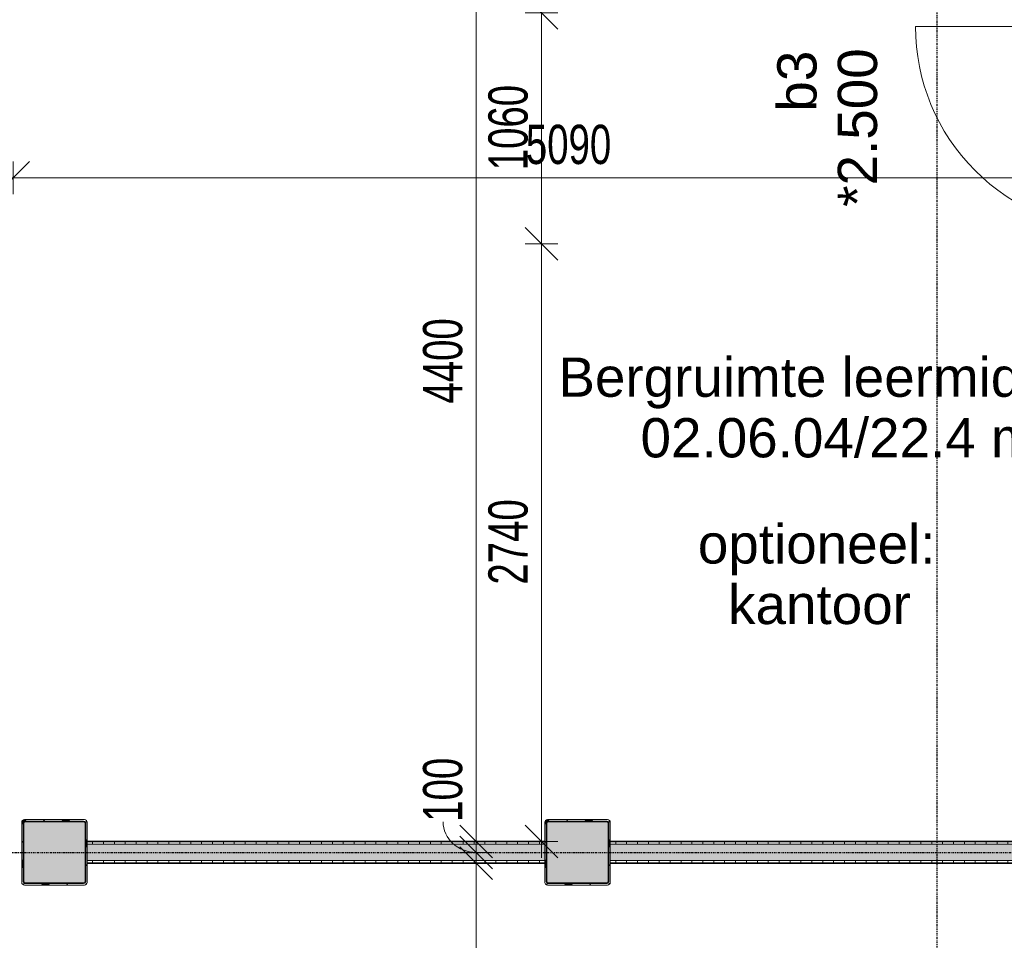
# Model space of a CAD drawing. Header units: millimetres. Extents: x -80560 to 110805, y -11020 to 52719.
# Tile 64 of 182: x 36085 to 40603, y 34797 to 39018. Entities that reach past the tile are written whole.
import ezdxf

# ---------------------------------------------------------------- set-up
doc = ezdxf.new("R2010")
doc.units = ezdxf.units.MM
doc.linetypes.add('CENTER2', pattern=[20, 8, -4, 4, -4])
for name, color, linetype, lineweight in [('A-ANNO-DIMS', 211, 'Continuous', 9), ('A-ANNO-DIMS-100', 211, 'Continuous', 9), ('A-AREA-IDEN', 2, 'Continuous', 9), ('A-DOOR', 31, 'Continuous', 18), ('A-GLAZ-IDEN', 152, 'Continuous', 18), ('A-WALL', 113, 'Continuous', 35), ('A-WALL-PATT', 111, 'Continuous', 35), ('G-ANNO-TEXT', 231, 'Continuous', 9), ('I-WALL', 2, 'Continuous', 18), ('S-COLS', 52, 'Continuous', 18), ('S-GRID', 1, 'Continuous', 9)]:
    doc.layers.add(name, color=color, linetype=linetype, lineweight=lineweight)
doc.styles.add('Arial', font='arial.ttf', dxfattribs={"height": 180})
doc.styles.add('Arial_6', font='arial.ttf', dxfattribs={"width": 0.7, "height": 180})
doc.styles.add('Arial_B_I_1', font='txt', dxfattribs={"height": 180})
doc.dimstyles.new('n3o_1_8', dxfattribs={"dimscale": 304.8, "dimtxt": 183.646692, "dimasz": 0.492126, "dimexe": 0.246063, "dimexo": 0.0625, "dimgap": 0.032808, "dimtad": 1, "dimdec": 0, "dimdsep": 46, "dimtxsty": 'Arial_6', "dimblk1": 'OBLIQUE', "dimblk2": 'OBLIQUE', "dimsah": 1, "dimcen": 0.09, "dimdle": 0.246063, "dimazin": 0, "dimtfac": 1, "dimtdec": 4, "dimtix": 1, "dimtmove": 0, "dimatfit": 3, "dimfxl": 0.246063, "dimfxlon": 1, "dimtvp": 1, "dimtolj": 1, "dimtzin": 0, "dimarcsym": 2})
doc.dimstyles.new('n3o_1_8_1', dxfattribs={"dimscale": 304.8, "dimtxt": 183.646692, "dimasz": 0.492126, "dimexe": 0.246063, "dimexo": 0.0625, "dimgap": 0.032808, "dimtad": 1, "dimdec": 0, "dimdsep": 46, "dimtxsty": 'Arial_6', "dimblk1": 'OBLIQUE', "dimblk2": 'OBLIQUE', "dimsah": 1, "dimcen": 0.09, "dimdle": 0.246063, "dimazin": 0, "dimtfac": 1, "dimtdec": 4, "dimtix": 1, "dimtmove": 1, "dimatfit": 3, "dimfxl": 0.246063, "dimfxlon": 1, "dimtvp": 1, "dimtolj": 1, "dimtzin": 0, "dimarcsym": 2})
doc.dimstyles.new('n3o_1_8_3', dxfattribs={"dimscale": 304.8, "dimtxt": 183.646692, "dimasz": 0.492126, "dimexe": 0.246063, "dimexo": 0.0625, "dimgap": 0.032808, "dimtad": 1, "dimdec": 0, "dimdsep": 46, "dimtxsty": 'Arial_6', "dimblk1": 'OBLIQUE', "dimblk2": 'OBLIQUE', "dimsah": 1, "dimcen": 0.09, "dimdle": 0.246063, "dimazin": 0, "dimtfac": 1, "dimtdec": 4, "dimtix": 1, "dimtmove": 0, "dimatfit": 3, "dimfxl": 0.246063, "dimfxlon": 1, "dimtvp": 1, "dimtolj": 1, "dimtzin": 0, "dimarcsym": 2})
doc.dimstyles.new('n3o_1_8_4', dxfattribs={"dimscale": 304.8, "dimtxt": 183.646692, "dimasz": 0.492126, "dimexe": 0.246063, "dimexo": 0.0625, "dimgap": 0.032808, "dimtad": 1, "dimdec": 0, "dimdsep": 46, "dimtxsty": 'Arial_6', "dimblk1": 'OBLIQUE', "dimblk2": 'OBLIQUE', "dimsah": 1, "dimcen": 0.09, "dimdle": 0.246063, "dimazin": 0, "dimtfac": 1, "dimtdec": 4, "dimtix": 1, "dimtmove": 0, "dimatfit": 3, "dimfxl": 0.246063, "dimfxlon": 1, "dimtvp": 1, "dimtolj": 1, "dimtzin": 0, "dimarcsym": 2})
pattern_1 = [(90, (38619.82, 35150), (-50, 2e-13), [])]

# ---------------------------------------------------------------- blocks, each defined once
blk = doc.blocks.new('NLRS_28_SCO_UN_staalkolom koker betongevuld_gen_CGA - kolom A-V453-DO_02 tweede verdieping')
at = {"layer": 'S-COLS', "lineweight": 5}
h = blk.add_hatch(dxfattribs=at)
h.set_pattern_fill('FP_158', color=256, style=0, pattern_type=2)
h.set_pattern_definition([(45, (-13750, -35200), (-99.99975, 99.99975), []), (45, (-13665, -35200), (-99.99975, 99.99975), []), (45, (-13660, -35200), (-99.99975, 99.99975), []), (45, (-13655, -35200), (-99.99975, 99.99975), []), (45, (-13650, -35200), (-99.99975, 99.99975), []), (45, (-13645, -35200), (-99.99975, 99.99975), []), (45, (-13640, -35200), (-99.99975, 99.99975), []), (45, (-13635, -35200), (-99.99975, 99.99975), [])])
h.paths.add_polyline_path([(138, -150), (146.5, -146.5), (150, -138), (150, 138), (146.5, 146.5), (138, 150), (-138, 150), (-146.5, 146.5), (-150, 138), (-150, -138), (-146.5, -146.5), (-138, -150), (7.4, -150)], flags=0)
h.paths.add_polyline_path([(-134, -142), (-139.7, -139.7), (-142, -134), (-142, 134), (-139.7, 139.7), (-134, 142), (134, 142), (139.7, 139.7), (142, 134), (142, -134), (139.7, -139.7), (134, -142), (7.4, -142)], flags=0)
at = {"layer": 'S-COLS', "lineweight": 9}
blk.add_hatch(color=256, dxfattribs=at).paths.add_polyline_path([(134, -142), (139.7, -139.7), (142, -134), (142, 134), (139.7, 139.7), (134, 142), (-134, 142), (-139.7, 139.7), (-142, 134), (-142, -134), (-139.7, -139.7), (-134, -142), (7.4, -142)], flags=0)
at = {"layer": 'S-COLS'}
for p, q in [((-150, 138), (-150, -138)), ((138, 150), (-138, 150)), ((-134, 142), (134, 142)), ((150, -138), (150, 138)), ((-142, -134), (-142, 134)), ((142, 134), (142, -134)), ((-138, -150), (138, -150)), ((134, -142), (-134, -142))]:
    blk.add_line(p, q, dxfattribs=at)
at = {"layer": 'S-COLS', "lineweight": 35}
for p, q in [((134, 142), (-134, 142)), ((-142, 134), (-142, -134)), ((142, -134), (142, 134)), ((-134, -142), (134, -142))]:
    blk.add_line(p, q, dxfattribs=at)
at = {"layer": 'S-COLS'}
for centre, radius, start, end in [((-138, 138), 12, 90, 180), ((-134, 134), 8, 90, 180), ((134, 134), 8, 0, 90), ((138, 138), 12, 0, 90), ((-134, -134), 8, 180, 270), ((134, -134), 8, 270, 0), ((-138, -138), 12, 180, 270), ((138, -138), 12, 270, 360)]:
    blk.add_arc(centre, radius, start, end, dxfattribs=at)
at = {"layer": 'S-COLS', "lineweight": 35}
for centre, start, end in [((-134, 134), 90, 180), ((134, 134), 360, 90), ((-134, -134), 180, 270), ((134, -134), 270, 360)]:
    blk.add_arc(centre, 8, start, end, dxfattribs=at)
blk = doc.blocks.new('NLRS_28_SCO_UN_staalkolom koker betongevuld_gen_CGA - kolom A-V454-DO_02 tweede verdieping')
at = {"layer": 'S-COLS', "lineweight": 5}
h = blk.add_hatch(dxfattribs=at)
h.set_pattern_fill('FP_159', color=256, style=0, pattern_type=2)
h.set_pattern_definition([(45, (-11350, -35200), (-99.99975, 99.99975), []), (45, (-11265, -35200), (-99.99975, 99.99975), []), (45, (-11260, -35200), (-99.99975, 99.99975), []), (45, (-11255, -35200), (-99.99975, 99.99975), []), (45, (-11250, -35200), (-99.99975, 99.99975), []), (45, (-11245, -35200), (-99.99975, 99.99975), []), (45, (-11240, -35200), (-99.99975, 99.99975), []), (45, (-11235, -35200), (-99.99975, 99.99975), [])])
h.paths.add_polyline_path([(138, -150), (146.5, -146.5), (150, -138), (150, 138), (146.5, 146.5), (138, 150), (-138, 150), (-146.5, 146.5), (-150, 138), (-150, -138), (-146.5, -146.5), (-138, -150), (58, -150)], flags=0)
h.paths.add_polyline_path([(58, -142), (-134, -142), (-139.7, -139.7), (-142, -134), (-142, 134), (-139.7, 139.7), (-134, 142), (134, 142), (139.7, 139.7), (142, 134), (142, -134), (139.7, -139.7), (134, -142)], flags=0)
at = {"layer": 'S-COLS', "lineweight": 9}
blk.add_hatch(color=256, dxfattribs=at).paths.add_polyline_path([(134, -142), (139.7, -139.7), (142, -134), (142, 134), (139.7, 139.7), (134, 142), (-134, 142), (-139.7, 139.7), (-142, 134), (-142, -134), (-139.7, -139.7), (-134, -142), (58, -142)], flags=0)
at = {"layer": 'S-COLS'}
for p, q in [((-150, 138), (-150, -138)), ((138, 150), (-138, 150)), ((-134, 142), (134, 142)), ((150, -138), (150, 138)), ((-142, -134), (-142, 134)), ((142, 134), (142, -134)), ((-138, -150), (138, -150)), ((134, -142), (-134, -142))]:
    blk.add_line(p, q, dxfattribs=at)
at = {"layer": 'S-COLS', "lineweight": 35}
for p, q in [((134, 142), (-134, 142)), ((-142, 134), (-142, -134)), ((142, -134), (142, 134)), ((-134, -142), (134, -142))]:
    blk.add_line(p, q, dxfattribs=at)
at = {"layer": 'S-COLS'}
for centre, radius, start, end in [((-138, 138), 12, 90, 180), ((-134, 134), 8, 90, 180), ((134, 134), 8, 0, 90), ((138, 138), 12, 0, 90), ((-134, -134), 8, 180, 270), ((134, -134), 8, 270, 0), ((-138, -138), 12, 180, 270), ((138, -138), 12, 270, 360)]:
    blk.add_arc(centre, radius, start, end, dxfattribs=at)
at = {"layer": 'S-COLS', "lineweight": 35}
for centre, start, end in [((-134, 134), 90, 180), ((134, 134), 360, 90), ((-134, -134), 180, 270), ((134, -134), 270, 360)]:
    blk.add_arc(centre, 8, start, end, dxfattribs=at)
blk = doc.blocks.new('19112_SW_LeonardoCollege_R2020_rvt-1-DO_02 tweede verdieping')
at = {"color": 9, "lineweight": 9}
for name, p in [('NLRS_28_SCO_UN_staalkolom koker betongevuld_gen_CGA - kolom A-V454-DO_02 tweede verdieping', (11350, 35200)), ('NLRS_28_SCO_UN_staalkolom koker betongevuld_gen_CGA - kolom A-V453-DO_02 tweede verdieping', (13750, 35200))]:
    blk.add_blockref(name, p, dxfattribs=at)
blk = doc.blocks.new('00_n3o_symbool_swingangle - std-31745489-DO_02 tweede verdieping')
at = {"layer": 'A-DOOR'}
blk.add_line((-415, -10), (-415, -944), dxfattribs=at)
blk.add_arc((-415, -10), 934, 270, 0, dxfattribs=at)
blk = doc.blocks.new('DIMBLOCK2-DO_02 tweede verdieping')
at = {"layer": 'A-ANNO-DIMS-100'}
for p, q in [((38179.5, 35200), (38104.5, 35275)), ((38179.5, 28900), (38179.5, 35275)), ((38104.5, 35200), (38254.5, 35200)), ((38179.5, 35200), (38104.5, 35200)), ((38179.5, 35200), (38254.5, 35125)), ((38179.5, 28900), (38104.5, 28975)), ((38104.5, 28900), (38254.5, 28900)), ((38179.5, 28900), (38104.5, 28900)), ((38179.5, 28900), (38254.5, 28825))]:
    blk.add_line(p, q, dxfattribs=at)
at = {"layer": 'A-ANNO-DIMS-100', "color": 0, "insert": (37935.8, 31857.9), "char_height": 180, "width": 461.094, "attachment_point": 1, "rotation": 90, "line_spacing_factor": 0.941778, "style": 'Arial_6'}
blk.add_mtext('6300', dxfattribs=at)
blk = doc.blocks.new('_Oblique')
at = {"color": 0, "linetype": 'ByBlock', "lineweight": -2}
blk.add_line((-0.5, -0.5), (0.5, 0.5), dxfattribs=at)
blk = doc.blocks.new('DIMBLOCK193-DO_02 tweede verdieping')
at = {"layer": 'A-ANNO-DIMS-100'}
for p, q in [((36055.3, 38293.1), (36130.3, 38368.1)), ((36055.3, 38368.1), (36055.3, 38218.1)), ((36055.3, 38293.1), (36055.3, 38368.1)), ((41144.8, 38293.1), (41219.8, 38368.1)), ((41144.8, 38368.1), (41144.8, 38218.1)), ((41144.8, 38293.1), (41144.8, 38368.1)), ((35980.3, 38293.1), (41144.8, 38293.1)), ((36055.3, 38293.1), (35980.3, 38218.1)), ((41144.8, 38293.1), (41069.8, 38218.1))]:
    blk.add_line(p, q, dxfattribs=at)
at = {"layer": 'A-ANNO-DIMS-100', "color": 0, "insert": (38407.9, 38536.7), "char_height": 180, "width": 461.094, "attachment_point": 1, "line_spacing_factor": 0.941778, "style": 'Arial_6'}
blk.add_mtext('5090', dxfattribs=at)
blk = doc.blocks.new('DIMBLOCK319-DO_02 tweede verdieping')
at = {"layer": 'A-ANNO-DIMS-100'}
for p, q in [((38179.5, 35150), (38104.5, 35225)), ((38104.5, 35150), (38254.5, 35150)), ((38179.5, 35150), (38104.5, 35150)), ((38179.5, 28950), (38179.5, 35150)), ((38179.5, 35150), (38254.5, 35075)), ((38179.5, 28950), (38104.5, 29025)), ((38104.5, 28950), (38254.5, 28950)), ((38179.5, 28950), (38104.5, 28950)), ((38179.5, 28950), (38254.5, 28875))]:
    blk.add_line(p, q, dxfattribs=at)
at = {"layer": 'A-ANNO-DIMS-100', "color": 0, "insert": (37935.8, 31857.9), "char_height": 180, "width": 461.094, "attachment_point": 1, "rotation": 90, "line_spacing_factor": 0.941778, "style": 'Arial_6'}
blk.add_mtext('6200', dxfattribs=at)
blk = doc.blocks.new('DIMBLOCK320-DO_02 tweede verdieping')
at = {"layer": 'A-ANNO-DIMS-100'}
for p, q in [((38179.5, 35250), (38104.5, 35325)), ((38104.5, 35250), (38254.5, 35250)), ((38179.5, 35250), (38104.5, 35250)), ((38179.5, 35150), (38179.5, 35250)), ((38179.5, 35250), (38254.5, 35175)), ((38179.5, 35150), (38104.5, 35225)), ((38104.5, 35150), (38254.5, 35150)), ((38179.5, 35150), (38104.5, 35150)), ((38179.5, 35150), (38254.5, 35075))]:
    blk.add_line(p, q, dxfattribs=at)
blk.add_ellipse((38179.5, 35340.3), major_axis=(151.3, 0), ratio=0.927465, start_param=3.141593, end_param=4.712389, dxfattribs=at)
at = {"layer": 'A-ANNO-DIMS-100', "color": 0, "insert": (37935.8, 35340.3), "char_height": 180, "width": 345.821, "attachment_point": 1, "rotation": 90, "line_spacing_factor": 0.941778, "style": 'Arial_6'}
blk.add_mtext('100', dxfattribs=at)
blk = doc.blocks.new('DIMBLOCK321-DO_02 tweede verdieping')
at = {"layer": 'A-ANNO-DIMS-100'}
for p, q in [((38179.5, 39650), (38104.5, 39725)), ((38104.5, 39650), (38254.5, 39650)), ((38179.5, 39650), (38104.5, 39650)), ((38179.5, 35250), (38179.5, 39650)), ((38179.5, 39650), (38254.5, 39575)), ((38179.5, 35250), (38104.5, 35325)), ((38104.5, 35250), (38254.5, 35250)), ((38179.5, 35250), (38104.5, 35250)), ((38179.5, 35250), (38254.5, 35175))]:
    blk.add_line(p, q, dxfattribs=at)
at = {"layer": 'A-ANNO-DIMS-100', "color": 0, "insert": (37935.8, 37257.9), "char_height": 180, "width": 461.094, "attachment_point": 1, "rotation": 90, "line_spacing_factor": 0.941778, "style": 'Arial_6'}
blk.add_mtext('4400', dxfattribs=at)
blk = doc.blocks.new('DIMBLOCK670-DO_02 tweede verdieping')
at = {"layer": 'A-ANNO-DIMS-100'}
for p, q in [((38479.5, 37990), (38404.5, 38065)), ((38554.5, 37990), (38404.5, 37990)), ((38479.5, 35175), (38479.5, 37990)), ((38479.5, 37990), (38554.5, 37915)), ((38479.5, 37990), (38554.5, 37990)), ((38479.5, 35250), (38404.5, 35325)), ((38404.5, 35250), (38554.5, 35250)), ((38479.5, 35250), (38404.5, 35250)), ((38479.5, 35250), (38554.5, 35175))]:
    blk.add_line(p, q, dxfattribs=at)
at = {"layer": 'A-ANNO-DIMS-100', "color": 0, "insert": (38235.8, 36427.9), "char_height": 180, "width": 461.094, "attachment_point": 1, "rotation": 90, "line_spacing_factor": 0.941778, "style": 'Arial_6'}
blk.add_mtext('2740', dxfattribs=at)
blk = doc.blocks.new('DIMBLOCK671-DO_02 tweede verdieping')
at = {"layer": 'A-ANNO-DIMS-100'}
for p, q in [((38479.5, 39050), (38404.5, 39125)), ((38554.5, 39050), (38404.5, 39050)), ((38479.5, 37990), (38479.5, 39050)), ((38479.5, 39050), (38554.5, 38975)), ((38479.5, 39050), (38554.5, 39050)), ((38479.5, 37990), (38404.5, 38065)), ((38554.5, 37990), (38404.5, 37990)), ((38479.5, 37990), (38554.5, 37915)), ((38479.5, 37990), (38554.5, 37990))]:
    blk.add_line(p, q, dxfattribs=at)
at = {"layer": 'A-ANNO-DIMS-100', "color": 0, "insert": (38235.8, 38327.9), "char_height": 180, "width": 461.094, "attachment_point": 1, "rotation": 90, "line_spacing_factor": 0.941778, "style": 'Arial_6'}
blk.add_mtext('1060', dxfattribs=at)
blk = doc.blocks.new('DIMBLOCK672-DO_02 tweede verdieping')
at = {"layer": 'A-ANNO-DIMS-100'}
for p, q in [((38479.5, 39650), (38404.5, 39725)), ((38479.5, 39050), (38479.5, 39725)), ((38404.5, 39650), (38554.5, 39650)), ((38479.5, 39650), (38404.5, 39650)), ((38479.5, 39650), (38554.5, 39575)), ((38479.5, 39050), (38404.5, 39125)), ((38554.5, 39050), (38404.5, 39050)), ((38479.5, 39050), (38554.5, 38975)), ((38479.5, 39050), (38554.5, 39050))]:
    blk.add_line(p, q, dxfattribs=at)
at = {"layer": 'A-ANNO-DIMS-100', "color": 0, "insert": (38235.8, 39205.9), "char_height": 180, "width": 345.821, "attachment_point": 1, "rotation": 90, "line_spacing_factor": 0.941778, "style": 'Arial_6'}
blk.add_mtext('600', dxfattribs=at)

msp = doc.modelspace()

# ---------------------------------------------------------------- hatches: boundary and pattern name
at = {"layer": 'A-WALL-PATT', "lineweight": 18}
h = msp.add_hatch(dxfattribs=at)
h.set_pattern_fill('FP_105', color=256, angle=90, style=0, pattern_type=2)
h.set_pattern_definition(pattern_1)
h.paths.add_polyline_path([(40707.9, 35237.5), (41144.8, 35237.5), (41144.8, 35250), (38794.8, 35250), (38794.8, 35237.5), (39533.2, 35237.5)], flags=0)
h.paths.add_polyline_path([(38406.3, 35237.5), (38494.8, 35237.5), (38494.8, 35250), (36394.8, 35250), (36394.8, 35237.5), (38358.5, 35237.5)], flags=0)
at = {"layer": 'A-WALL-PATT', "lineweight": 5}
h = msp.add_hatch(color=256, dxfattribs=at)
h.paths.add_polyline_path([(41157.3, 35162.5), (41157.3, 35237.5), (38794.8, 35237.5), (38794.8, 35162.5), (41144.8, 35162.5)], flags=0)
h.paths.add_polyline_path([(38358.5, 35162.5), (38494.8, 35162.5), (38494.8, 35237.5), (36394.8, 35237.5), (36394.8, 35162.5), (37183.8, 35162.5)], flags=0)
at = {"layer": 'A-WALL-PATT', "lineweight": 18}
h = msp.add_hatch(dxfattribs=at)
h.set_pattern_fill('FP_105', color=256, angle=90, style=0, pattern_type=2)
h.set_pattern_definition(pattern_1)
h.paths.add_polyline_path([(40707.9, 35150), (41144.8, 35150), (41144.8, 35162.5), (38794.8, 35162.5), (38794.8, 35150), (39533.2, 35150)], flags=0)
h.paths.add_polyline_path([(37183.8, 35150), (38494.8, 35150), (38494.8, 35162.5), (36394.8, 35162.5), (36394.8, 35150), (36596.5, 35150)], flags=0)

# ---------------------------------------------------------------- linework, layer by layer
at = {"layer": 'A-WALL', "lineweight": 18}
for p, q in [((36394.8, 35237.5), (38494.8, 35237.5)), ((38794.8, 35237.5), (41157.3, 35237.5)), ((36394.8, 35162.5), (38494.8, 35162.5)), ((38794.8, 35162.5), (45544.8, 35162.5))]:
    msp.add_line(p, q, dxfattribs=at)
at = {"layer": 'I-WALL', "lineweight": 35}
for p, q in [((38494.8, 35250), (36394.8, 35250)), ((41144.8, 35250), (38794.8, 35250)), ((36394.8, 35150), (38494.8, 35150)), ((38794.8, 35150), (45544.8, 35150))]:
    msp.add_line(p, q, dxfattribs=at)
at = {"layer": 'S-GRID', "linetype": 'CENTER2', "lineweight": 25}
for p, q in [((40294.8, 4383.3), (40294.8, 52119.1)), ((29945.3, 35200), (110204.9, 35200))]:
    msp.add_line(p, q, dxfattribs=at)

# ---------------------------------------------------------------- block references
at = {"color": 250, "lineweight": 5}
msp.add_blockref('19112_SW_LeonardoCollege_R2020_rvt-1-DO_02 tweede verdieping', (24894.8, 0), dxfattribs=at)
at = {"layer": 'A-DOOR', "rotation": 269.9999999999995}
msp.add_blockref('00_n3o_symbool_swingangle - std-31745489-DO_02 tweede verdieping', (41139.3, 38572), dxfattribs=at)

# ---------------------------------------------------------------- texts
at = {"layer": 'A-AREA-IDEN', "char_height": 180, "attachment_point": 1, "style": 'Arial'}
for s, insert, width in [('Bergruimte leermiddelen', (38557, 37469.2), 3174.682), ('02.06.04/22.4 m²', (38934, 37191.4), 2260.759)]:
    msp.add_mtext(s, dxfattribs=dict(at, insert=insert, width=width))
at = {"layer": 'A-GLAZ-IDEN', "lineweight": 9, "char_height": 180, "attachment_point": 1, "rotation": 90, "style": 'Arial'}
for s, insert, width in [('b3', (39561.3, 38596.8), 336.709), ('*2.500', (39839.1, 38160.3), 865.822)]:
    msp.add_mtext(s, dxfattribs=dict(at, insert=insert, width=width))
at = {"layer": 'G-ANNO-TEXT', "color": 7, "char_height": 180, "attachment_point": 1, "style": 'Arial_B_I_1'}
for s, insert, width in [('optioneel:', (39196.9, 36704.6), 1427.004), ('kantoor', (39335.8, 36426.8), 1098.312)]:
    msp.add_mtext(s, dxfattribs=dict(at, insert=insert, width=width))

# ---------------------------------------------------------------- dimensions: what is measured, and where the dimension line sits
at = {"layer": 'A-ANNO-DIMS'}
for base, p1, p2, dimstyle, override, picture, middle in [((38179.5, 39650), (38104.5, 35250), (38104.5, 39650), 'n3o_1_8_3', {"dimpost": '<>', "dimfxl": 4400}, 'DIMBLOCK321-DO_02 tweede verdieping', (38077.6, 37450)), ((38479.5, 39650), (38554.5, 39050), (38404.5, 39650), 'n3o_1_8_4', {"dimpost": '<>', "dimfxl": 618.465844}, 'DIMBLOCK672-DO_02 tweede verdieping', (38377.6, 39350)), ((38479.5, 39050), (38554.5, 37990), (38554.5, 39050), 'n3o_1_8_4', {"dimpost": '<>', "dimfxl": 1060}, 'DIMBLOCK671-DO_02 tweede verdieping', (38377.6, 38520)), ((38479.5, 37990), (38404.5, 35250), (38554.5, 37990), 'n3o_1_8_4', {"dimpost": '<>', "dimfxl": 2744.102768}, 'DIMBLOCK670-DO_02 tweede verdieping', (38377.6, 36620)), ((38179.5, 35200), (38104.5, 28900), (38104.5, 35200), 'n3o_1_8', {"dimpost": '<>', "dimfxl": 6300}, 'DIMBLOCK2-DO_02 tweede verdieping', (38077.6, 32050)), ((38179.5, 35150), (38104.5, 28950), (38104.5, 35150), 'n3o_1_8_3', {"dimpost": '<>', "dimfxl": 6200}, 'DIMBLOCK319-DO_02 tweede verdieping', (38077.6, 32050))]:
    dim = msp.add_linear_dim(base=base, p1=p1, p2=p2, angle=90, dimstyle=dimstyle, override=override, dxfattribs=at)
    dim.commit()
    dim.dimension.update_dxf_attribs({"geometry": picture, "text_midpoint": middle})
dim = msp.add_linear_dim(base=(41144.8189632, 38293.0586449), p1=(36055.3189632, 38368.0586449), p2=(41144.8189632, 38368.0586449), dimstyle='n3o_1_8', override={"dimpost": '<>', "dimfxl": 5089.5}, dxfattribs=at)
dim.commit()
dim.dimension.update_dxf_attribs({"geometry": 'DIMBLOCK193-DO_02 tweede verdieping', "text_midpoint": (38600.0689632, 38394.9617832)})
dim = msp.add_linear_dim(base=(38179.5, 35250), p1=(38104.5, 35150), p2=(38104.5, 35250), angle=90, dimstyle='n3o_1_8_1', override={"dimpost": '<>', "dimfxl": 100}, dxfattribs=at)
dim.commit()
dim.dimension.update_dxf_attribs({"geometry": 'DIMBLOCK320-DO_02 tweede verdieping', "text_midpoint": (38055.8, 35513.2), "dimtype": 160, "text_rotation": 90})

doc.saveas('drawing.dxf')
